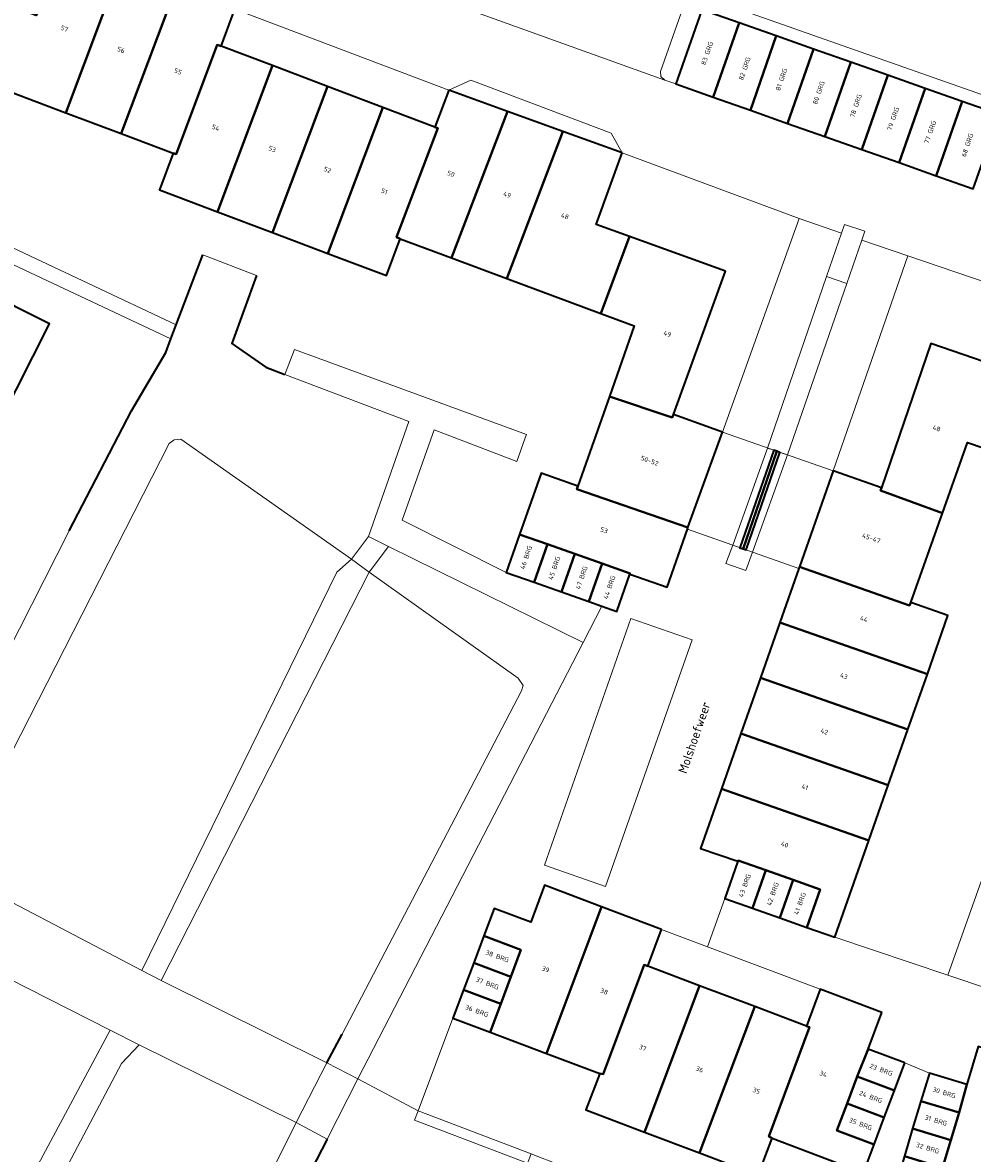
# Model space of a CAD drawing. Header units: metres. Extents: x 110065 to 112666, y 425872 to 427362.
# Tile 63 of 104: x 110951 to 111024, y 426910 to 426996. Entities that reach past the tile are written whole.
import ezdxf

# ---------------------------------------------------------------- set-up
doc = ezdxf.new("R2010")
doc.units = ezdxf.units.M
for name, color, linetype, lineweight in [('B-WE-GK-BESCHOEIING-G', 130, 'GK-BESCHOEIING', 35), ('B-WE-GK-KADEMUUR-G', 150, 'Continuous', 35), ('B-WE-GR-BEPLANTING_CULTUUR_BOSPLANTSOEN-GV', 90, 'GR-PLANTSOEN', 18), ('B-WE-GR-BEPLANTING_CULTUUR_HEESTERS-GV', 90, 'Continuous', 18), ('B-WE-GR-GRAS-GV', 60, 'Continuous', 13), ('B-WE-IE-TERREINAFSCHEIDING_KUNSTMATIG_HEKWERK-G', 20, 'IE-TERREINAFSCHEIDING-KUNSTMATIG', 18), ('B-WE-KW-KUNSTWERK-GV', 170, 'Continuous', 18), ('B-WE-OG-BEBOUWING-GV', 7, 'Continuous', 35), ('B-WE-OG-BEBOUWING-T18', 10, 'Continuous', 18), ('B-WE-OG-BEBOUWING_LUIFEL-GV', 7, 'Continuous', 18), ('B-WE-OG-BEBOUWING_STRAATNAAM-T35', 50, 'Continuous', 35), ('B-WE-OG-TERREIN_ERF-GV', 7, 'Continuous', 18), ('B-WE-OG-WATER-GV', 130, 'Continuous', 18), ('B-WE-VH-ONVERHARD-GV', 252, 'Continuous', 18), ('B-WE-VH-VERHARDING_BETONSTRAATSTEEN-GV', 252, 'Continuous', 18), ('B-WE-VH-VERHARDING_GESLOTEN-GV', 7, 'Continuous', 18), ('B-WE-VH-VERHARDING_OPEN-GV', 252, 'Continuous', 18)]:
    doc.layers.add(name, color=color, linetype=linetype, lineweight=lineweight)
doc.styles.add('NLCS-ISO-M200-T18', font='NLCS-ISO.ttf')
doc.styles.add('NLCS-ISO-M200-T35', font='NLCS-ISO.ttf')
doc.linetypes.add('GK-BESCHOEIING', pattern='A,30,-5,[1,NLCS.SHX,S=1,R=0,X=0,Y=0],-5', length=40)
doc.linetypes.add('GR-PLANTSOEN', pattern='A,0,[179,NLCS.SHX,S=2,R=0,X=0,Y=0],-4', length=4)
doc.linetypes.add('IE-TERREINAFSCHEIDING-KUNSTMATIG', pattern='A,4,[82,NLCS.SHX,S=0.75,R=90,X=0,Y=0],4,-2', length=10)

msp = doc.modelspace()

# ---------------------------------------------------------------- linework, layer by layer
at = {"layer": 'B-WE-GK-BESCHOEIING-G', "flags": 128}
for points in [[(110954.934, 426957.436), (110959.69, 426966.605), (110962.304, 426971.047), (110962.704, 426972.106), (110965.128, 426978.53)], [(110969.229, 426976.951), (110967.353, 426971.74), (110969.942, 426969.932), (110971.408, 426969.377)], [(110974.622, 426916.764), (110975.78, 426918.95)]]:
    msp.add_lwpolyline(points, dxfattribs=at)
at = {"layer": 'B-WE-GK-KADEMUUR-G', "flags": 128}
msp.add_lwpolyline([(110974.641, 426910.925), (110968.906, 426899.821), (110970.673, 426899.008)], dxfattribs=at)
at = {"layer": 'B-WE-GR-BEPLANTING_CULTUUR_BOSPLANTSOEN-GV', "flags": 128}
for points in [[(111007.544, 427008.938), (110999.589, 427010.28), (110997.92, 427007.97), (110982.775, 427008.637), (110978.211, 427001.517), (110982.037, 427000.081), (110983.072, 426999.666), (110984.721, 427004.246), (111001.758, 426997.979), (111003.345, 426998.291), (111035.873, 426986.834), (111033.878, 426981.168), (111036.106, 426980.384), (111040.215, 426991.774), (111007.198, 427002.943), (111007.457, 427007.429), (111007.544, 427008.938), (111007.544, 427008.938)], [(111001.758, 426997.979), (110984.721, 427004.246), (110983.072, 426999.666), (110982.037, 427000.081), (110978.211, 427001.517), (110977.835, 427000.931), (110981.785, 426999.449), (110981.675, 426999.149), (110983.662, 426998.352), (110985.321, 427002.96), (111001.676, 426996.944), (111003.27, 426997.257), (111006.126, 426996.251), (111008.957, 426995.254), (111011.806, 426994.25), (111014.646, 426993.25), (111017.486, 426992.25), (111020.338, 426991.245), (111023.166, 426990.249), (111026.006, 426989.249), (111028.858, 426988.245), (111031.686, 426987.249), (111034.598, 426986.223), (111032.603, 426980.557), (111035.767, 426979.443), (111036.106, 426980.384), (111033.878, 426981.168), (111035.873, 426986.834), (111003.345, 426998.291), (111001.758, 426997.979), (111001.758, 426997.979)]]:
    msp.add_lwpolyline(points, close=True, dxfattribs=at)
at = {"layer": 'B-WE-GR-BEPLANTING_CULTUUR_HEESTERS-GV', "flags": 128}
for points in [[(111014.355, 426976.339), (111012.806, 426976.872), (111008.289, 426963.755), (111008.768, 426963.588), (111009.004, 426963.505), (111009.24, 426963.423), (111009.805, 426963.226), (111014.355, 426976.339), (111014.355, 426976.339)], [(111027.681, 426933.716), (111025.862, 426934.131), (111022.062, 426923.472), (111025.18, 426922.431), (111026.273, 426923.055), (111025.955, 426923.746), (111025.751, 426924.479), (111025.664, 426925.235), (111025.697, 426925.995), (111025.849, 426926.74), (111026.116, 426927.453), (111026.493, 426928.114), (111026.969, 426928.708), (111027.532, 426929.219), (111027.429, 426931.473), (111027.681, 426933.716), (111027.681, 426933.716)], [(110990.223, 426909.804), (110981.585, 426913.098), (110981.316, 426912.385), (110989.951, 426909.092), (110990.223, 426909.804), (110990.223, 426909.804)]]:
    msp.add_lwpolyline(points, close=True, dxfattribs=at)
at = {"layer": 'B-WE-GR-GRAS-GV', "flags": 128}
for points in [[(110976.489, 426955.257), (110963.463, 426964.439), (110962.94, 426964.378), (110962.555, 426964.11), (110945.871, 426931.406), (110949.523, 426929.542), (110960.469, 426923.819), (110975.374, 426954.277), (110976.489, 426955.257), (110976.489, 426955.257)], [(110989.239, 426946.158), (110977.838, 426954.267), (110961.958, 426923.061), (110974.622, 426916.764), (110975.78, 426918.95), (110989.489, 426945.207), (110989.627, 426945.594), (110989.239, 426946.158), (110989.239, 426946.158)], [(110947.057, 426924.848), (110943.383, 426926.739), (110930.959, 426903.43), (110916.986, 426876.969), (110916.765, 426876.395), (110916.814, 426876.04), (110917.043, 426875.642), (110931.369, 426867.897), (110931.816, 426868.724), (110947.397, 426899.401), (110952.169, 426908.273), (110958.046, 426919.271), (110947.057, 426924.848), (110947.057, 426924.848)], [(110972.282, 426912.195), (110960.279, 426918.138), (110958.927, 426916.713), (110953.402, 426906.229), (110948.938, 426899.282), (110933.242, 426868.019), (110933.427, 426867.928), (110933.015, 426867.122), (110945.12, 426861.185), (110945.671, 426861), (110946.068, 426861.035), (110946.567, 426861.274), (110955.51, 426878.404), (110972.282, 426912.195), (110972.282, 426912.195)]]:
    msp.add_lwpolyline(points, close=True, dxfattribs=at)
at = {"layer": 'B-WE-IE-TERREINAFSCHEIDING_KUNSTMATIG_HEKWERK-G', "flags": 128}
msp.add_lwpolyline([(111025.862, 426934.131), (111022.062, 426923.472)], dxfattribs=at)
at = {"layer": 'B-WE-KW-KUNSTWERK-GV', "flags": 128}
for points in [[(110979.328, 426956.237), (110977.809, 426956.997), (110976.489, 426955.257), (110977.838, 426954.267), (110979.328, 426956.237), (110979.328, 426956.237)], [(110976.981, 426915.533), (110974.622, 426916.764), (110972.282, 426912.195), (110974.641, 426910.925), (110976.981, 426915.533), (110976.981, 426915.533)]]:
    msp.add_lwpolyline(points, close=True, dxfattribs=at)
at = {"layer": 'B-WE-OG-BEBOUWING-GV', "flags": 128}
for points in [[(110958.392, 427000.761), (110954.46, 427002.244), (110952.41, 426996.825), (110949.61, 426997.885), (110947.45, 426992.116), (110948.21, 426991.829), (110954.678, 426989.384), (110958.875, 427000.578), (110958.392, 427000.761), (110958.392, 427000.761)], [(110963.091, 426998.988), (110958.875, 427000.578), (110954.678, 426989.384), (110958.893, 426987.791), (110963.091, 426998.988), (110963.091, 426998.988)], [(110967.587, 426997.292), (110963.091, 426998.988), (110958.893, 426987.791), (110962.876, 426986.285), (110963.1, 426986.23), (110966.239, 426994.582), (110966.527, 426994.473), (110967.587, 426997.292), (110967.587, 426997.292)], [(111006.126, 426996.251), (111003.27, 426997.257), (111001.273, 426991.587), (111004.148, 426990.574), (111006.126, 426996.251), (111006.126, 426996.251)], [(111008.957, 426995.254), (111006.126, 426996.251), (111004.148, 426990.574), (111006.988, 426989.573), (111008.957, 426995.254), (111008.957, 426995.254)], [(111011.806, 426994.25), (111008.957, 426995.254), (111006.988, 426989.573), (111009.827, 426988.572), (111011.806, 426994.25), (111011.806, 426994.25)], [(110966.527, 426994.473), (110966.239, 426994.582), (110963.1, 426986.23), (110962.876, 426986.285), (110961.816, 426983.485), (110966.253, 426981.812), (110970.452, 426992.988), (110966.527, 426994.473), (110966.527, 426994.473)], [(111014.646, 426993.25), (111011.806, 426994.25), (111009.827, 426988.572), (111012.658, 426987.575), (111014.646, 426993.25), (111014.646, 426993.25)], [(111017.486, 426992.25), (111014.646, 426993.25), (111012.658, 426987.575), (111015.497, 426986.574), (111017.486, 426992.25), (111017.486, 426992.25)], [(110974.669, 426991.394), (110970.452, 426992.988), (110966.253, 426981.812), (110970.469, 426980.223), (110974.669, 426991.394), (110974.669, 426991.394)], [(111020.338, 426991.245), (111017.486, 426992.25), (111015.497, 426986.574), (111018.337, 426985.573), (111020.338, 426991.245), (111020.338, 426991.245)], [(110978.889, 426989.798), (110974.669, 426991.394), (110970.469, 426980.223), (110974.682, 426978.635), (110978.889, 426989.798), (110978.889, 426989.798)], [(110988.408, 426989.487), (110983.934, 426991.11), (110982.873, 426988.291), (110983.109, 426988.202), (110979.94, 426979.88), (110980.222, 426979.743), (110984.15, 426978.284), (110988.408, 426989.487), (110988.408, 426989.487)], [(111023.166, 426990.249), (111020.338, 426991.245), (111018.337, 426985.573), (111021.177, 426984.572), (111023.166, 426990.249), (111023.166, 426990.249)], [(110982.873, 426988.291), (110978.889, 426989.798), (110974.682, 426978.635), (110979.172, 426976.943), (110980.222, 426979.743), (110979.94, 426979.88), (110983.109, 426988.202), (110982.873, 426988.291), (110982.873, 426988.291)], [(111026.006, 426989.249), (111023.166, 426990.249), (111021.177, 426984.572), (111024.017, 426983.574), (111026.006, 426989.249), (111026.006, 426989.249)], [(110992.639, 426987.953), (110988.408, 426989.487), (110984.15, 426978.284), (110988.371, 426976.715), (110992.639, 426987.953), (110992.639, 426987.953)], [(110997.171, 426986.309), (110992.639, 426987.953), (110988.371, 426976.715), (110995.543, 426974.05), (110997.738, 426979.929), (110995.19, 426980.85), (110997.171, 426986.309), (110997.171, 426986.309)], [(111005.068, 426977.279), (110997.738, 426979.929), (110995.543, 426974.05), (110998.098, 426973.101), (110996.211, 426967.699), (111001, 426966.1), (111001.097, 426966.321), (111005.068, 426977.279), (111005.068, 426977.279)], [(110944.59, 426974.367), (110939.33, 426977.078), (110936.878, 426972.289), (110947.467, 426966.891), (110949.643, 426965.796), (110953.418, 426973.255), (110951.279, 426974.316), (110945.94, 426977.057), (110944.59, 426974.367), (110944.59, 426974.367)], [(111028.107, 426969.231), (111020.764, 426971.737), (111016.993, 426960.719), (111016.92, 426960.506), (111021.656, 426958.784), (111023.563, 426964.178), (111026.128, 426963.324), (111028.107, 426969.231), (111028.107, 426969.231)], [(110996.211, 426967.699), (110993.799, 426960.849), (110993.72, 426960.62), (111002.212, 426957.686), (111004.843, 426964.958), (111001.097, 426966.321), (111001, 426966.1), (110996.211, 426967.699), (110996.211, 426967.699)], [(111009.004, 426963.505), (111008.768, 426963.588), (111006.183, 426956.141), (111006.419, 426956.058), (111009.004, 426963.505), (111009.004, 426963.505)], [(111009.24, 426963.423), (111009.004, 426963.505), (111006.419, 426956.058), (111006.655, 426955.975), (111009.24, 426963.423), (111009.24, 426963.423)], [(111019.241, 426951.95), (111021.656, 426958.784), (111016.92, 426960.506), (111016.993, 426960.719), (111013.294, 426962.009), (111010.723, 426954.675), (111019.14, 426951.72), (111019.241, 426951.95), (111019.241, 426951.95)], [(110993.799, 426960.849), (110990.987, 426961.834), (110989.343, 426957.145), (110991.47, 426956.4), (110993.57, 426955.67), (110995.65, 426954.94), (110997.8, 426954.176), (110997.775, 426954.104), (111000.614, 426953.113), (111002.165, 426957.552), (111002.212, 426957.686), (110993.72, 426960.62), (110993.799, 426960.849), (110993.799, 426960.849)], [(110991.47, 426956.4), (110989.343, 426957.145), (110988.326, 426954.245), (110990.449, 426953.499), (110991.47, 426956.4), (110991.47, 426956.4)], [(110993.57, 426955.67), (110991.47, 426956.4), (110990.449, 426953.499), (110992.55, 426952.761), (110993.57, 426955.67), (110993.57, 426955.67)], [(110995.65, 426954.94), (110993.57, 426955.67), (110992.55, 426952.761), (110994.63, 426952.031), (110995.65, 426954.94), (110995.65, 426954.94)], [(110997.8, 426954.176), (110995.65, 426954.94), (110994.63, 426952.031), (110995.626, 426951.681), (110996.785, 426951.274), (110997.775, 426954.104), (110997.8, 426954.176), (110997.8, 426954.176)], [(111019.14, 426951.72), (111010.723, 426954.675), (111010.683, 426954.561), (111009.233, 426950.425), (111020.504, 426946.475), (111022.081, 426950.95), (111019.241, 426951.95), (111019.14, 426951.72), (111019.14, 426951.72)], [(111020.504, 426946.475), (111009.233, 426950.425), (111007.748, 426946.187), (111019.011, 426942.236), (111020.504, 426946.475), (111020.504, 426946.475)], [(111019.011, 426942.236), (111007.748, 426946.187), (111006.258, 426941.937), (111017.518, 426937.997), (111019.011, 426942.236), (111019.011, 426942.236)], [(111017.518, 426937.997), (111006.258, 426941.937), (111004.771, 426937.696), (111016.021, 426933.75), (111017.518, 426937.997), (111017.518, 426937.997)], [(111016.021, 426933.75), (111004.771, 426937.696), (111003.18, 426933.156), (111006.03, 426932.166), (111006.055, 426932.235), (111008.17, 426931.48), (111010.25, 426930.75), (111012.32, 426930.01), (111011.299, 426927.118), (111013.421, 426926.368), (111016.021, 426933.75), (111016.021, 426933.75)], [(111008.17, 426931.48), (111006.055, 426932.235), (111006.03, 426932.166), (111005.019, 426929.336), (111007.147, 426928.584), (111008.17, 426931.48), (111008.17, 426931.48)], [(111010.25, 426930.75), (111008.17, 426931.48), (111007.147, 426928.584), (111009.22, 426927.852), (111010.25, 426930.75), (111010.25, 426930.75)], [(110995.593, 426928.698), (110991.252, 426930.339), (110990.201, 426927.509), (110987.412, 426928.559), (110986.621, 426926.459), (110989.436, 426925.408), (110988.67, 426923.34), (110987.904, 426921.272), (110987.1, 426919.1), (110991.41, 426917.483), (110995.593, 426928.698), (110995.593, 426928.698)], [(111012.32, 426930.01), (111010.25, 426930.75), (111009.22, 426927.852), (111011.299, 426927.118), (111012.32, 426930.01), (111012.32, 426930.01)], [(111000.2, 426926.957), (110995.593, 426928.698), (110991.41, 426917.483), (110995.469, 426915.96), (110995.73, 426915.89), (110998.866, 426924.244), (110999.137, 426924.142), (111000.2, 426926.957), (111000.2, 426926.957)], [(110989.436, 426925.408), (110986.621, 426926.459), (110985.843, 426924.395), (110988.67, 426923.34), (110989.436, 426925.408), (110989.436, 426925.408)], [(110988.67, 426923.34), (110985.843, 426924.395), (110985.067, 426922.337), (110987.904, 426921.272), (110988.67, 426923.34), (110988.67, 426923.34)], [(110999.137, 426924.142), (110998.866, 426924.244), (110995.73, 426915.89), (110995.469, 426915.96), (110994.418, 426913.161), (110998.896, 426911.469), (111003.09, 426922.653), (110999.137, 426924.142), (110999.137, 426924.142)], [(110987.904, 426921.272), (110985.067, 426922.337), (110984.25, 426920.169), (110987.1, 426919.1), (110987.904, 426921.272), (110987.904, 426921.272)], [(111007.31, 426921.062), (111003.09, 426922.653), (110998.896, 426911.469), (111003.099, 426909.881), (111007.31, 426921.062), (111007.31, 426921.062)], [(111017.016, 426920.606), (111012.317, 426922.386), (111011.26, 426919.574), (111011.509, 426919.48), (111008.38, 426911.14), (111008.636, 426911.009), (111015.634, 426908.349), (111016.444, 426910.518), (111013.59, 426911.58), (111014.366, 426913.652), (111015.14, 426915.72), (111015.978, 426917.8), (111017.016, 426920.606), (111017.016, 426920.606)], [(111011.26, 426919.574), (111007.31, 426921.062), (111003.099, 426909.881), (111007.575, 426908.189), (111008.636, 426911.009), (111008.38, 426911.14), (111011.509, 426919.48), (111011.26, 426919.574), (111011.26, 426919.574)], [(111029.253, 426916.514), (111024.394, 426918.025), (111023.529, 426915.119), (111022.93, 426912.97), (111022.3, 426910.86), (111021.67, 426908.75), (111018.747, 426909.62), (111018.096, 426907.45), (111025.282, 426905.257), (111025.56, 426905.21), (111028.13, 426913.726), (111028.394, 426913.648), (111029.253, 426916.514), (111029.253, 426916.514)], [(111018.775, 426916.756), (111015.978, 426917.8), (111015.14, 426915.72), (111017.988, 426914.651), (111018.775, 426916.756), (111018.775, 426916.756)], [(111017.988, 426914.651), (111015.14, 426915.72), (111014.366, 426913.652), (111017.214, 426912.578), (111017.988, 426914.651), (111017.988, 426914.651)], [(111023.529, 426915.119), (111020.655, 426915.976), (111020.014, 426913.842), (111022.93, 426912.97), (111023.529, 426915.119), (111023.529, 426915.119)], [(111017.214, 426912.578), (111014.366, 426913.652), (111013.59, 426911.58), (111016.444, 426910.518), (111017.214, 426912.578), (111017.214, 426912.578)], [(111022.93, 426912.97), (111020.014, 426913.842), (111019.381, 426911.733), (111022.3, 426910.86), (111022.93, 426912.97), (111022.93, 426912.97)], [(111022.3, 426910.86), (111019.381, 426911.733), (111018.747, 426909.62), (111021.67, 426908.75), (111022.3, 426910.86), (111022.3, 426910.86)]]:
    msp.add_lwpolyline(points, close=True, dxfattribs=at)
at = {"layer": 'B-WE-OG-BEBOUWING_LUIFEL-GV', "flags": 128}
for points in [[(111009.004, 426963.505), (111004.843, 426964.958), (111002.212, 426957.686), (111002.165, 426957.552), (111006.419, 426956.058), (111009.004, 426963.505), (111009.004, 426963.505)], [(111013.294, 426962.009), (111009.004, 426963.505), (111006.419, 426956.058), (111010.683, 426954.561), (111010.723, 426954.675), (111013.294, 426962.009), (111013.294, 426962.009)]]:
    msp.add_lwpolyline(points, close=True, dxfattribs=at)
at = {"layer": 'B-WE-OG-TERREIN_ERF-GV', "flags": 128}
for points in [[(110983.934, 426991.11), (110967.587, 426997.292), (110966.527, 426994.473), (110970.452, 426992.988), (110974.669, 426991.394), (110978.889, 426989.798), (110982.873, 426988.291), (110983.934, 426991.11), (110983.934, 426991.11)], [(111010.696, 426981.297), (110997.171, 426986.309), (110995.19, 426980.85), (110997.738, 426979.929), (111005.068, 426977.279), (111001.097, 426966.321), (111004.843, 426964.958), (111010.696, 426981.297), (111010.696, 426981.297)], [(110939.869, 426982.841), (110937.104, 426981.6), (110928.698, 426965.001), (110928.505, 426964.62), (110927.839, 426963.317), (110918.596, 426945.228), (110938.511, 426935.162), (110942.579, 426933.086), (110954.934, 426957.436), (110959.69, 426966.605), (110962.304, 426971.047), (110962.704, 426972.106), (110939.869, 426982.841), (110939.869, 426982.841)], [(111032.573, 426973.824), (111019.001, 426978.456), (111013.294, 426962.009), (111016.993, 426960.719), (111020.764, 426971.737), (111028.107, 426969.231), (111030.702, 426968.346), (111032.573, 426973.824), (111032.573, 426973.824)], [(110938.278, 426962.088), (110936.486, 426963.004), (110937.855, 426965.677), (110934.399, 426967.449), (110936.878, 426972.289), (110939.33, 426977.078), (110944.59, 426974.367), (110945.94, 426977.057), (110951.279, 426974.316), (110953.418, 426973.255), (110949.643, 426965.796), (110947.467, 426966.891), (110943.607, 426959.358), (110938.278, 426962.088), (110938.278, 426962.088)], [(111003.698, 426925.638), (111000.2, 426926.957), (110999.137, 426924.142), (111003.09, 426922.653), (111007.31, 426921.062), (111011.26, 426919.574), (111012.317, 426922.386), (111003.698, 426925.638), (111003.698, 426925.638)], [(110987.1, 426919.1), (110984.25, 426920.169), (110981.585, 426913.098), (110990.223, 426909.804), (110991.067, 426909.482), (110993.738, 426908.463), (110994.78, 426908.066), (110999.616, 426906.221), (111000.464, 426905.898), (111003.021, 426904.922), (111004.033, 426904.537), (111005.924, 426903.816), (111006.469, 426905.268), (111013.481, 426902.627), (111015.634, 426908.349), (111008.636, 426911.009), (111007.575, 426908.189), (111003.099, 426909.881), (110998.896, 426911.469), (110994.418, 426913.161), (110995.469, 426915.96), (110991.41, 426917.483), (110987.1, 426919.1), (110987.1, 426919.1)]]:
    msp.add_lwpolyline(points, close=True, dxfattribs=at)
for points in [[(110943.837, 426982.236), (110963.108, 426973.176), (110965.128, 426978.53), (110969.229, 426976.951), (110967.353, 426971.74), (110969.942, 426969.932), (110971.408, 426969.377), (110972.131, 426971.288), (110989.861, 426964.782), (110989.77, 426964.54), (110989.13, 426962.74), (110982.827, 426965.136), (110980.379, 426958.253), (110988.326, 426954.245), (110989.343, 426957.145), (110990.987, 426961.834), (110993.799, 426960.849), (110996.211, 426967.699), (110998.098, 426973.101), (110995.543, 426974.05), (110988.371, 426976.715), (110988.371, 426976.715), (110988.371, 426976.715), (110984.15, 426978.284), (110980.222, 426979.743), (110979.172, 426976.943), (110974.682, 426978.635), (110970.469, 426980.223), (110966.253, 426981.812), (110961.816, 426983.485), (110962.876, 426986.285), (110958.893, 426987.791), (110954.678, 426989.384), (110948.21, 426991.829)], [(111026.128, 426963.324), (111023.563, 426964.178), (111021.656, 426958.784), (111019.241, 426951.95), (111022.081, 426950.95), (111020.504, 426946.475), (111019.011, 426942.236), (111017.518, 426937.997), (111016.021, 426933.75), (111013.421, 426926.368), (111022.062, 426923.472), (111025.862, 426934.131)]]:
    msp.add_lwpolyline(points, dxfattribs=at)
at = {"layer": 'B-WE-OG-WATER-GV', "flags": 128}
for points in [[(110974.046, 426909.772), (110974.641, 426910.925), (110976.981, 426915.533), (110994.193, 426948.903), (110979.328, 426956.237), (110977.809, 426956.997), (110980.893, 426965.79), (110980.893, 426965.79), (110980.893, 426965.79), (110971.408, 426969.377), (110969.942, 426969.932), (110967.353, 426971.74), (110969.229, 426976.951), (110965.128, 426978.53), (110963.108, 426973.176), (110962.704, 426972.106), (110962.304, 426971.047), (110959.69, 426966.605), (110954.934, 426957.436), (110942.579, 426933.086)], [(110945.871, 426931.406), (110962.555, 426964.11), (110962.94, 426964.378), (110963.463, 426964.439), (110976.489, 426955.257), (110977.838, 426954.267), (110989.239, 426946.158), (110989.627, 426945.594), (110989.489, 426945.207), (110975.78, 426918.95), (110974.622, 426916.764), (110972.282, 426912.195), (110955.51, 426878.404), (110946.567, 426861.274)]]:
    msp.add_lwpolyline(points, dxfattribs=at)
at = {"layer": 'B-WE-VH-ONVERHARD-GV', "flags": 128}
msp.add_lwpolyline([(110977.838, 426954.267), (110976.489, 426955.257), (110975.374, 426954.277), (110960.469, 426923.819), (110961.958, 426923.061), (110977.838, 426954.267), (110977.838, 426954.267)], close=True, dxfattribs=at)
at = {"layer": 'B-WE-VH-VERHARDING_BETONSTRAATSTEEN-GV', "flags": 128}
for points in [[(111001.273, 426991.587), (111003.27, 426997.257), (111001.676, 426996.944), (111000.122, 426992.533), (111000.143, 426992.144), (111000.434, 426991.883), (111001.273, 426991.587), (111001.273, 426991.587)], [(110989.861, 426964.782), (110972.131, 426971.288), (110971.408, 426969.377), (110980.893, 426965.79), (110977.809, 426956.997), (110979.328, 426956.237), (110994.193, 426948.903), (110995.626, 426951.681), (110994.63, 426952.031), (110992.55, 426952.761), (110990.449, 426953.499), (110988.326, 426954.245), (110980.379, 426958.253), (110982.827, 426965.136), (110989.13, 426962.74), (110989.77, 426964.54), (110989.861, 426964.782), (110989.861, 426964.782)], [(111006.419, 426956.058), (111006.183, 426956.141), (111008.768, 426963.588), (111008.289, 426963.755), (111005.627, 426956.336), (111005.1, 426954.922), (111006.634, 426954.385), (111007.143, 426955.804), (111009.805, 426963.226), (111009.24, 426963.423), (111006.655, 426955.975), (111006.419, 426956.058), (111006.419, 426956.058)], [(110960.469, 426923.819), (110949.523, 426929.542), (110947.057, 426924.848), (110958.046, 426919.271), (110960.279, 426918.138), (110972.282, 426912.195), (110974.622, 426916.764), (110961.958, 426923.061), (110960.469, 426923.819), (110960.469, 426923.819)], [(110960.279, 426918.138), (110958.046, 426919.271), (110952.169, 426908.273), (110947.397, 426899.401), (110931.816, 426868.724), (110933.242, 426868.019), (110948.938, 426899.282), (110953.402, 426906.229), (110958.927, 426916.713), (110960.279, 426918.138), (110960.279, 426918.138)], [(111020.655, 426915.976), (111018.775, 426916.756), (111017.988, 426914.651), (111017.214, 426912.578), (111016.444, 426910.518), (111015.634, 426908.349), (111013.481, 426902.627), (111013.34, 426902.253), (111012.656, 426900.433), (111015.697, 426899.587), (111016.272, 426901.472), (111018.096, 426907.45), (111018.747, 426909.62), (111019.381, 426911.733), (111020.014, 426913.842), (111020.655, 426915.976), (111020.655, 426915.976)]]:
    msp.add_lwpolyline(points, close=True, dxfattribs=at)
msp.add_lwpolyline([(111025.18, 426922.431), (111022.062, 426923.472), (111013.421, 426926.368), (111011.299, 426927.118), (111009.22, 426927.852), (111007.147, 426928.584), (111007.147, 426928.584), (111007.147, 426928.584), (111005.019, 426929.336), (111003.698, 426925.638), (111012.317, 426922.386), (111017.016, 426920.606), (111015.978, 426917.8), (111018.775, 426916.756), (111020.655, 426915.976), (111023.529, 426915.119), (111024.394, 426918.025)], dxfattribs=at)
at = {"layer": 'B-WE-VH-VERHARDING_GESLOTEN-GV', "flags": 128}
for points in [[(110979.328, 426956.237), (110977.809, 426956.997), (110976.489, 426955.257), (110977.838, 426954.267), (110979.328, 426956.237), (110979.328, 426956.237)], [(110976.981, 426915.533), (110974.622, 426916.764), (110972.282, 426912.195), (110974.641, 426910.925), (110976.981, 426915.533), (110976.981, 426915.533)]]:
    msp.add_lwpolyline(points, close=True, dxfattribs=at)
at = {"layer": 'B-WE-VH-VERHARDING_OPEN-GV', "flags": 128}
for points in [[(111001.676, 426996.944), (110985.321, 427002.96), (110983.662, 426998.352), (110983.506, 426997.963), (111000.434, 426991.883), (111000.143, 426992.144), (111000.122, 426992.533), (111001.676, 426996.944), (111001.676, 426996.944)], [(110996.341, 426987.829), (110985.609, 426991.869), (110983.934, 426991.11), (110988.408, 426989.487), (110992.639, 426987.953), (110997.171, 426986.309), (110996.341, 426987.829), (110996.341, 426987.829)], [(110943.837, 426982.236), (110941.24, 426983.456), (110939.869, 426982.841), (110962.704, 426972.106), (110963.108, 426973.176), (110943.837, 426982.236), (110943.837, 426982.236)], [(111005.1, 426954.922), (111005.627, 426956.336), (111008.289, 426963.755), (111012.806, 426976.872), (111013.947, 426980.185), (111010.696, 426981.297), (111004.843, 426964.958), (111002.212, 426957.686), (111002.165, 426957.552), (111000.614, 426953.113), (110997.775, 426954.104), (110996.785, 426951.274), (110995.626, 426951.681), (110994.193, 426948.903), (110976.981, 426915.533), (110981.585, 426913.098), (110984.25, 426920.169), (110985.067, 426922.337), (110985.843, 426924.395), (110986.621, 426926.459), (110987.412, 426928.559), (110990.201, 426927.509), (110991.252, 426930.339), (110995.593, 426928.698), (111000.2, 426926.957), (111003.698, 426925.638), (111005.019, 426929.336), (111006.03, 426932.166), (111003.18, 426933.156), (111004.771, 426937.696), (111006.258, 426941.937), (111007.748, 426946.187), (111009.233, 426950.425), (111010.683, 426954.561), (111010.723, 426954.675), (111013.294, 426962.009), (111019.001, 426978.456), (111015.504, 426979.652), (111014.355, 426976.339), (111009.805, 426963.226), (111007.143, 426955.804), (111006.634, 426954.385), (111005.1, 426954.922), (111005.1, 426954.922)], [(111015.738, 426980.326), (111014.173, 426980.843), (111013.947, 426980.185), (111012.806, 426976.872), (111014.355, 426976.339), (111015.504, 426979.652), (111015.738, 426980.326), (111015.738, 426980.326)], [(110991.237, 426931.88), (110997.843, 426950.72), (111002.519, 426949.088), (110995.911, 426930.241), (110991.237, 426931.88), (110991.237, 426931.88)], [(111002.519, 426949.088), (110997.843, 426950.72), (110991.237, 426931.88), (110995.911, 426930.241), (111002.519, 426949.088), (111002.519, 426949.088)]]:
    msp.add_lwpolyline(points, close=True, dxfattribs=at)
for points in [[(111024.017, 426983.574), (111021.177, 426984.572), (111018.337, 426985.573), (111015.497, 426986.574), (111012.658, 426987.575), (111009.827, 426988.572), (111006.988, 426989.573), (111004.148, 426990.574), (111001.273, 426991.587), (111000.434, 426991.883), (110983.506, 426997.963)], [(110967.587, 426997.292), (110983.934, 426991.11), (110985.609, 426991.869), (110996.341, 426987.829), (110997.171, 426986.309), (111010.696, 426981.297), (111013.947, 426980.185), (111014.173, 426980.843), (111015.738, 426980.326), (111015.504, 426979.652), (111019.001, 426978.456), (111032.573, 426973.824)], [(110989.951, 426909.092), (110981.316, 426912.385), (110981.585, 426913.098), (110976.981, 426915.533), (110974.641, 426910.925), (110974.046, 426909.772)]]:
    msp.add_lwpolyline(points, dxfattribs=at)

# ---------------------------------------------------------------- texts
at = {"layer": 'B-WE-OG-BEBOUWING-T18', "char_height": 0.36, "attachment_point": 5, "style": 'NLCS-ISO-M200-T18'}
for s, insert, rotation in [('57', (110954.561, 426995.812), 339), ('56', (110958.886, 426994.186), 339), ('83 GRG', (111003.676, 426993.927), 71), ('82 GRG', (111006.542, 426992.757), 71), ('55', (110963.241, 426992.541), 339), ('81 GRG', (111009.355, 426991.926), 71), ('80 GRG', (111012.198, 426990.911), 71), ('78 GRG', (111015.037, 426989.913), 71), ('79 GRG', (111017.886, 426988.92), 71), ('54', (110966.122, 426988.241), 339), ('77 GRG', (111020.721, 426987.905), 71), ('68 GRG', (111023.557, 426986.913), 71), ('53', (110970.447, 426986.612), 339), ('52', (110974.664, 426985.021), 339), ('50', (110984.098, 426984.718), 340), ('51', (110979.016, 426983.377), 339), ('49', (110988.395, 426983.118), 339), ('48', (110992.807, 426981.479), 340), ('49', (111000.64, 426972.489), 340), ('48', (111021.21, 426965.261), 341), ('50-52', (110999.282, 426962.789), 340), ('53', (110995.801, 426957.474), 340), ('45-47', (111016.217, 426956.865), 341), ('46 BRG', (110989.841, 426955.39), 71), ('45 BRG', (110991.993, 426954.581), 71), ('47 BRG', (110994.084, 426953.848), 71), ('44 BRG', (110996.205, 426953.106), 71), ('44', (111015.657, 426950.688), 341), ('43', (111014.125, 426946.331), 341), ('42', (111012.632, 426942.09), 341), ('41', (111011.144, 426937.845), 341), ('40', (111009.6, 426933.453), 341), ('43 BRG', (111006.549, 426930.309), 70), ('42 BRG', (111008.689, 426929.664), 71), ('41 BRG', (111010.767, 426928.936), 70), ('38 BRG', (110987.639, 426924.912), 340), ('39', (110991.331, 426923.911), 339), ('37 BRG', (110986.881, 426922.842), 339), ('38', (110995.805, 426922.22), 339), ('36 BRG', (110986.077, 426920.735), 340), ('37', (110998.754, 426917.907), 339), ('36', (111003.1, 426916.27), 339), ('34', (111012.551, 426915.911), 339), ('23 BRG', (111016.976, 426916.238), 339), ('35', (111007.443, 426914.626), 339), ('24 BRG', (111016.181, 426914.16), 339), ('30 BRG', (111021.79, 426914.484), 343), ('31 BRG', (111021.161, 426912.364), 343), ('35 BRG', (111015.406, 426912.088), 339), ('32 BRG', (111020.529, 426910.251), 343)]:
    msp.add_mtext(s, dxfattribs=dict(at, insert=insert, rotation=rotation))
at = {"layer": 'B-WE-OG-BEBOUWING_STRAATNAAM-T35', "insert": (111002.693, 426941.627), "char_height": 0.7, "attachment_point": 5, "rotation": 71, "style": 'NLCS-ISO-M200-T35'}
msp.add_mtext('Molshoefweer', dxfattribs=at)

doc.saveas('drawing.dxf')
